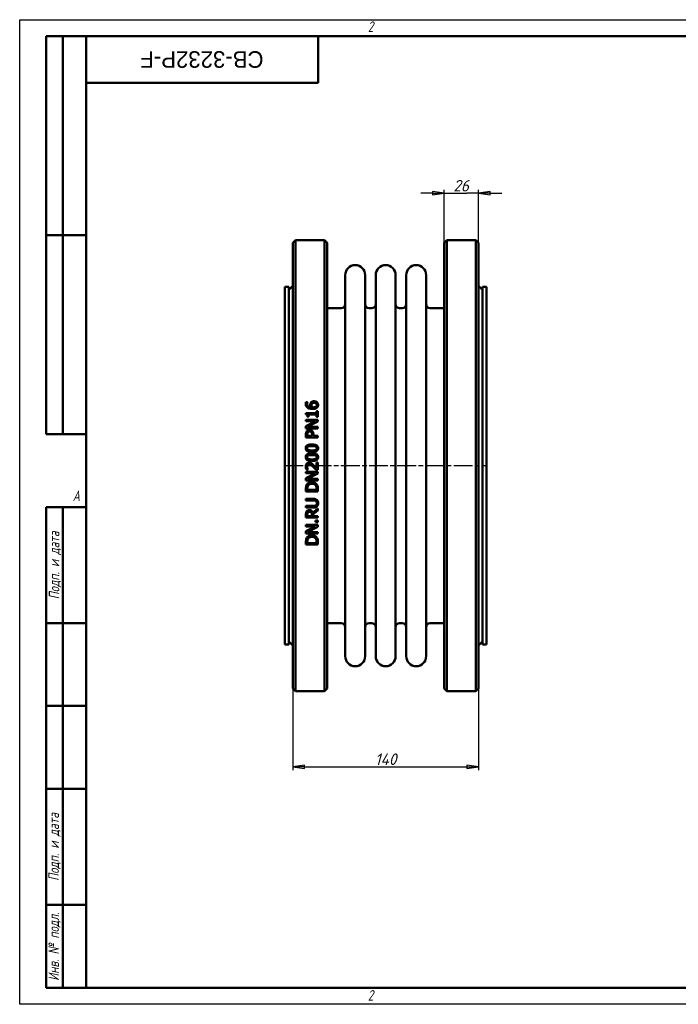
# Model space of a CAD drawing. Header units: millimetres. Extents: x 0 to 1050, y 0 to 742.
# Tile 1 of 2: x 0 to 496, y 0 to 742. Entities that reach past the tile are written whole.
import ezdxf
from ezdxf.enums import TextEntityAlignment as Align

# ---------------------------------------------------------------- set-up
doc = ezdxf.new("R2018")
doc.units = ezdxf.units.MM
doc.header["$LTSCALE"] = 2.5
doc.linetypes.add('CHAIN', pattern=[0.7087, 0.4724, -0.0591, 0.1181, -0.0591])
for name, color, linetype, lineweight in [('Видимый контур (ГОСТ)', 7, 'Continuous', 50), ('Кромка (ГОСТ)', 7, 'Continuous', 50), ('Обозначение (ГОСТ)', 7, 'Continuous', 25), ('Осевая линия (ГОСТ)', 7, 'Continuous', 25), ('Размер (ГОСТ)', 7, 'Continuous', 25), ('Эскизная геометрия (ГОСТ)', 7, 'Continuous', 50)]:
    doc.layers.add(name, color=color, linetype=linetype, lineweight=lineweight)
doc.styles.add('Альтернативный текст (ГОСТ)', font='arial.ttf', dxfattribs={"width": 0.8})
doc.styles.add('Обычный текст (ГОСТ)', font='GOST Common Italic.ttf')
doc.styles.add('Стиль текста110', font='GOST Common Italic.ttf', dxfattribs={"width": 0.8})
doc.styles.add('Стиль текста112', font='GOST Common Italic.ttf', dxfattribs={"width": 0.8})
doc.dimstyles.new('Обычный (ГОСТ)', dxfattribs={"dimscale": 2.5, "dimtxt": 3.5, "dimasz": 3.5, "dimexe": 1, "dimexo": 0, "dimgap": 0.5, "dimtad": 1, "dimtxsty": 'Обычный текст (ГОСТ)', "dimblk": 'Filled-1', "dimcen": 0.09, "dimdle": 15, "dimclrd": 256, "dimclre": 256, "dimclrt": 256, "dimazin": 2, "dimtfac": 0.714286, "dimtdec": 3, "dimtmove": 0, "dimatfit": 3, "dimfxl": 1, "dimtolj": 1, "dimlwd": 25, "dimlwe": 25, "dimarcsym": 0})

# ---------------------------------------------------------------- blocks, each defined once
blk = doc.blocks.new('Рамки ГОСТ - Рамка')
at = {"layer": 'Кромка (ГОСТ)', "lineweight": 25}
for p, q in [((0, 0), (0, 297)), ((0, 297), (420, 297)), ((420, 0), (0, 0))]:
    blk.add_line(p, q, dxfattribs=at)
at = {"layer": 'Кромка (ГОСТ)'}
for p, q in [((415, 292), (20, 292)), ((20, 292), (20, 5)), ((20, 5), (415, 5))]:
    blk.add_line(p, q, dxfattribs=at)
at = {"layer": 'Кромка (ГОСТ)', "char_height": 3.17, "attachment_point": 1, "style": 'Альтернативный текст (ГОСТ)'}
for s, insert, width in [('\\fGOST Common|b0|i1;{\\H3.1700;2}', (105, 296.5), 5.2328), ('\\fGOST Common|b0|i1;{\\H3.1700;A}', (16, 155), 5.1335), ('\\fGOST Common|b0|i1;{\\H3.1700;2}', (104.99, 4.3), 5.2328)]:
    blk.add_mtext(s, dxfattribs=dict(at, insert=insert, width=width))
blk = doc.blocks.new('ГОСТ - Доп. графы 1')
at = {"layer": 'Эскизная геометрия (ГОСТ)'}
for p, q in [((-12, 0), (-12, 145)), ((-12, 145), (0, 145)), ((-7, 145), (-7, 0)), ((-12, 110), (-7, 110)), ((-7, 110), (0, 110)), ((-12, 85), (-7, 85)), ((-7, 85), (0, 85)), ((-12, 60), (-7, 60)), ((-7, 60), (0, 60)), ((-12, 25), (-7, 25)), ((-7, 25), (0, 25)), ((0, 0), (-12, 0))]:
    blk.add_line(p, q, dxfattribs=at)
at = {"layer": 'Обозначение (ГОСТ)', "char_height": 3.17, "attachment_point": 5, "rotation": 90, "style": 'Альтернативный текст (ГОСТ)'}
for s, insert, width in [('\\fGOST Common|b0|i1;{\\H3.1700;Подп. и дата}', (-9.37, 127.41), 34.7679), ('\\fGOST Common|b0|i1;{\\H3.1700;Подп. и дата}', (-9.5, 42.47), 35.1486), ('\\fGOST Common|b0|i1;{\\H3.1700;Инв. № подл.}', (-9.5, 12.41), 24.9618)]:
    blk.add_mtext(s, dxfattribs=dict(at, insert=insert, width=width))
at = {"layer": 'Обозначение (ГОСТ)', "style": 'Стиль текста112'}
for tag, p in [('Подп._и_дата_2', (-3.53, 127.51)), ('Инв._номер_дубликата', (-3.41, 97.47)), ('Взамен_инв._номера', (-3.46, 72.53)), ('Подп._и_дата_1', (-3.42, 42.35)), ('ИНВЕНТАРНЫЙ_НОМЕР', (-3.33, 12.68))]:
    blk.add_attdef(tag, text='', height=3.17, rotation=90, dxfattribs=at).set_placement(p, align=Align.MIDDLE_CENTER)
blk = doc.blocks.new('ГОСТ - Доп. графы 2')
at = {"layer": 'Эскизная геометрия (ГОСТ)'}
for p, q in [((-12, 0), (-12, 120)), ((-12, 120), (0, 120)), ((-7, 0), (-7, 120)), ((-12, 60), (0, 60)), ((0, 0), (-12, 0))]:
    blk.add_line(p, q, dxfattribs=at)
at = {"layer": 'Обозначение (ГОСТ)', "style": 'Стиль текста112'}
for tag, p in [('Первичная_применяемость', (-3.65, 90.03)), ('Справочный_номер', (-3.55, 30.02))]:
    blk.add_attdef(tag, text='', height=3.17, rotation=90, dxfattribs=at).set_placement(p, align=Align.MIDDLE_CENTER)
blk = doc.blocks.new('ГОСТ - Доп. графы 3')
at = {"layer": 'Эскизная геометрия (ГОСТ)'}
for p, q in [((0, 0), (70, 0)), ((70, 0), (70, -14)), ((70, -14), (0, -14))]:
    blk.add_line(p, q, dxfattribs=at)
at = {"layer": 'Обозначение (ГОСТ)', "style": 'Стиль текста110'}
blk.add_attdef('ОБОЗНАЧЕНИЕ', text='', height=5, rotation=180, dxfattribs=at).set_placement((34.94, -6.97), align=Align.MIDDLE_CENTER)
blk = doc.blocks.new('Filled-1')
at = {"color": 0}
for p, q in [((0, 0), (-1, 0.143)), ((-1, 0.143), (-1, -0.143)), ((-1, 0), (0, 0)), ((-1, -0.143), (0, 0))]:
    blk.add_line(p, q, dxfattribs=at)
at = {"color": 0, "flags": 128}
blk.add_lwpolyline([(-1, -0.143), (0, 0), (-1, 0.143), (-1, -0.143)], dxfattribs=at)
at = {"color": 0}
blk.add_solid([(-1, -0.143), (0, 0), (-1, 0.143), (-1, -0.143)], dxfattribs=at)
blk = doc.blocks.new('*D9')
at = {"layer": 'Defpoints', "color": 0, "linetype": 'Continuous', "transparency": 16777216}
for p in [(205.87, 270.69), (345.87, 270.69), (345.87, 179.19)]:
    blk.add_point(p, dxfattribs=at)
at = {"layer": 'Размер (ГОСТ)', "linetype": 'Continuous', "lineweight": 25, "transparency": 16777216}
for p, q in [((205.87, 270.69), (205.87, 176.69)), ((345.87, 270.69), (345.87, 176.69)), ((214.62, 179.19), (337.12, 179.19))]:
    blk.add_line(p, q, dxfattribs=at)
at = {"layer": 'Размер (ГОСТ)', "linetype": 'Continuous', "lineweight": 25, "transparency": 16777216, "xscale": 8.75, "yscale": 8.75, "zscale": 8.75, "rotation": 180}
blk.add_blockref('Filled-1', (205.87, 179.19), dxfattribs=at)
at = {"layer": 'Размер (ГОСТ)', "linetype": 'Continuous', "lineweight": 25, "transparency": 16777216, "xscale": 8.75, "yscale": 8.75, "zscale": 8.75}
blk.add_blockref('Filled-1', (345.87, 179.19), dxfattribs=at)
at = {"layer": 'Размер (ГОСТ)', "linetype": 'Continuous', "lineweight": 25, "transparency": 16777216, "insert": (267.84, 189.19), "char_height": 8.75, "attachment_point": 1, "style": 'Обычный текст (ГОСТ)'}
blk.add_mtext('\\A1;140', dxfattribs=at)
blk = doc.blocks.new('*D13')
at = {"layer": 'Defpoints', "color": 0, "linetype": 'Continuous', "transparency": 16777216}
for p in [(345.87, 611.69), (319.87, 574.19), (345.87, 574.19)]:
    blk.add_point(p, dxfattribs=at)
at = {"layer": 'Размер (ГОСТ)', "linetype": 'Continuous', "lineweight": 25, "transparency": 16777216}
for p, q in [((311.12, 611.69), (302.37, 611.69)), ((319.87, 574.19), (319.87, 614.19)), ((319.87, 611.69), (328.62, 611.69)), ((328.62, 611.69), (337.12, 611.69)), ((345.87, 611.69), (337.12, 611.69)), ((345.87, 574.19), (345.87, 614.19)), ((354.62, 611.69), (363.37, 611.69))]:
    blk.add_line(p, q, dxfattribs=at)
at = {"layer": 'Размер (ГОСТ)', "linetype": 'Continuous', "lineweight": 25, "transparency": 16777216, "xscale": 8.75, "yscale": 8.75, "zscale": 8.75}
blk.add_blockref('Filled-1', (319.87, 611.69), dxfattribs=at)
at = {"layer": 'Размер (ГОСТ)', "linetype": 'Continuous', "lineweight": 25, "transparency": 16777216, "xscale": 8.75, "yscale": 8.75, "zscale": 8.75, "rotation": 180}
blk.add_blockref('Filled-1', (345.87, 611.69), dxfattribs=at)
at = {"layer": 'Размер (ГОСТ)', "linetype": 'Continuous', "lineweight": 25, "transparency": 16777216, "insert": (326.85, 621.69), "char_height": 8.75, "attachment_point": 1, "style": 'Обычный текст (ГОСТ)'}
blk.add_mtext('\\A1;26', dxfattribs=at)

msp = doc.modelspace()

# ---------------------------------------------------------------- linework, layer by layer
at = {"layer": 'Видимый контур (ГОСТ)'}
for p, q in [((205.872, 574.192), (207.872, 576.192)), ((205.872, 574.192), (205.872, 238.192)), ((207.872, 236.192), (207.872, 576.192)), ((207.872, 576.192), (229.872, 576.192)), ((229.872, 576.192), (229.872, 236.192)), ((231.872, 574.192), (229.872, 576.192)), ((231.872, 238.192), (231.872, 574.192)), ((319.872, 574.192), (321.872, 576.192)), ((319.872, 238.192), (319.872, 574.192)), ((321.872, 576.192), (343.872, 576.192)), ((321.872, 576.192), (321.872, 236.192)), ((343.872, 236.192), (343.872, 576.192)), ((345.872, 574.192), (343.872, 576.192)), ((345.872, 574.192), (345.872, 238.192)), ((245.372, 262.442), (245.372, 549.942)), ((260.372, 262.442), (260.372, 549.942)), ((268.372, 262.442), (268.372, 549.942)), ((283.372, 262.442), (283.372, 549.942)), ((291.372, 262.442), (291.372, 549.942)), ((306.372, 262.442), (306.372, 549.942)), ((199.872, 271.442), (199.872, 540.942)), ((199.872, 540.942), (202.872, 540.942)), ((202.872, 538.692), (205.872, 541.692)), ((202.872, 271.442), (202.872, 540.942)), ((348.872, 538.692), (345.872, 541.692)), ((348.872, 271.442), (348.872, 540.942)), ((348.872, 540.942), (351.872, 540.942)), ((351.872, 271.442), (351.872, 540.942)), ((231.872, 524.942), (242.372, 524.942)), ((263.372, 524.942), (265.372, 524.942)), ((286.372, 524.942), (288.372, 524.942)), ((309.372, 524.942), (319.872, 524.942)), ((215.716, 453.978), (216.876, 453.978)), ((216.876, 453.927), (216.876, 453.978)), ((215.73, 445.817), (215.73, 444.883)), ((215.73, 445.817), (223.841, 445.817)), ((223.841, 447.414), (223.841, 445.817)), ((223.841, 447.414), (224.76, 447.414)), ((224.76, 443.023), (224.76, 447.414)), ((215.76, 440.748), (224.76, 440.748)), ((215.76, 440.748), (215.76, 439.632)), ((222.885, 439.632), (215.76, 439.632)), ((222.885, 439.632), (215.76, 436.007)), ((217.809, 443.023), (216.985, 443.023)), ((217, 435.424), (224.76, 439.406)), ((217.809, 443.023), (217.809, 444.657)), ((223.841, 444.657), (217.809, 444.657)), ((223.841, 444.657), (223.841, 443.023)), ((224.76, 443.023), (223.841, 443.023)), ((224.76, 439.406), (224.76, 440.748)), ((215.76, 436.007), (215.76, 434.308)), ((224.76, 434.308), (215.76, 434.308)), ((217, 435.424), (224.76, 435.424)), ((224.76, 434.308), (224.76, 435.424)), ((215.76, 429.742), (215.76, 427.481)), ((224.76, 427.481), (215.76, 427.481)), ((216.795, 428.677), (216.795, 429.669)), ((216.795, 428.677), (220.384, 428.677)), ((220.384, 429.494), (220.384, 428.677)), ((221.405, 428.677), (221.405, 429.691)), ((221.405, 428.677), (224.76, 428.677)), ((224.76, 427.481), (224.76, 428.677)), ((223.717, 408.65), (223.717, 404.23)), ((223.717, 408.65), (224.76, 408.65)), ((224.76, 403.1), (224.76, 408.65)), ((215.76, 401.532), (224.76, 401.532)), ((215.76, 401.532), (215.76, 400.416)), ((217.393, 403.289), (216.11, 403.289)), ((217.393, 403.289), (217.393, 403.355)), ((224.76, 403.1), (223.483, 403.1)), ((224.76, 400.19), (224.76, 401.532)), ((222.885, 400.416), (215.76, 400.416)), ((222.885, 400.416), (215.76, 396.791)), ((215.76, 396.791), (215.76, 395.092)), ((224.76, 395.092), (215.76, 395.092)), ((217, 396.207), (224.76, 400.19)), ((217, 396.207), (224.76, 396.207)), ((224.76, 395.092), (224.76, 396.207)), ((215.76, 388.746), (215.76, 386.697)), ((224.76, 386.697), (215.76, 386.697)), ((216.795, 387.893), (216.795, 388.805)), ((216.795, 387.893), (223.724, 387.893)), ((223.724, 388.805), (223.724, 387.893)), ((224.76, 386.697), (224.76, 388.768)), ((215.76, 381.117), (215.76, 379.921)), ((215.76, 381.117), (221.376, 381.117)), ((221.405, 379.921), (215.76, 379.921)), ((215.76, 375.801), (221.376, 375.801)), ((215.76, 375.801), (215.76, 374.604)), ((221.376, 374.604), (215.76, 374.604)), ((224.76, 373.999), (220.843, 370.797)), ((221.179, 369.601), (224.76, 372.446)), ((224.76, 372.446), (224.76, 373.999)), ((215.76, 369.353), (215.76, 367.034)), ((224.76, 367.034), (215.76, 367.034)), ((216.795, 368.23), (216.795, 369.419)), ((216.795, 368.23), (220.179, 368.23)), ((220.179, 369.28), (220.179, 368.23)), ((221.179, 368.23), (221.179, 369.601)), ((221.179, 368.23), (224.76, 368.23)), ((223.038, 364.963), (223.038, 363.519)), ((223.038, 364.963), (224.76, 364.963)), ((224.76, 367.034), (224.76, 368.23)), ((224.76, 363.519), (224.76, 364.963)), ((215.76, 361.462), (215.76, 360.346)), ((215.76, 361.462), (224.76, 361.462)), ((222.885, 360.346), (215.76, 356.721)), ((222.885, 360.346), (215.76, 360.346)), ((215.76, 356.721), (215.76, 355.022)), ((217, 356.138), (224.76, 360.12)), ((224.76, 363.519), (223.038, 363.519)), ((224.76, 360.12), (224.76, 361.462)), ((224.76, 355.022), (215.76, 355.022)), ((217, 356.138), (224.76, 356.138)), ((224.76, 355.022), (224.76, 356.138)), ((215.76, 348.677), (215.76, 346.627)), ((224.76, 346.627), (215.76, 346.627)), ((216.795, 347.823), (216.795, 348.735)), ((216.795, 347.823), (223.724, 347.823)), ((223.724, 348.735), (223.724, 347.823)), ((224.76, 346.627), (224.76, 348.698)), ((231.872, 287.442), (242.372, 287.442)), ((263.372, 287.442), (265.372, 287.442)), ((286.372, 287.442), (288.372, 287.442)), ((309.372, 287.442), (319.872, 287.442)), ((199.872, 271.442), (202.872, 271.442)), ((202.872, 273.692), (205.872, 270.692)), ((348.872, 273.692), (345.872, 270.692)), ((348.872, 271.442), (351.872, 271.442)), ((205.872, 238.192), (207.872, 236.192)), ((231.872, 238.192), (229.872, 236.192)), ((319.872, 238.192), (321.872, 236.192)), ((345.872, 238.192), (343.872, 236.192)), ((207.872, 236.192), (229.872, 236.192)), ((321.872, 236.192), (343.872, 236.192))]:
    msp.add_line(p, q, dxfattribs=at)
for centre, radius, start, end in [((252.872, 549.942), 7.5, 0, 180), ((275.872, 549.942), 7.5, 0, 180), ((298.872, 549.942), 7.5, 0, 180), ((242.372, 527.942), 3, 270, 0), ((263.372, 527.942), 3, 180, 270), ((265.372, 527.942), 3, 270, 0), ((286.372, 527.942), 3, 180, 270), ((288.372, 527.942), 3, 270, 0), ((309.372, 527.942), 3, 180, 270), ((242.372, 284.442), 3, 0, 90), ((263.372, 284.442), 3, 90, 180), ((265.372, 284.442), 3, 0, 90), ((286.372, 284.442), 3, 90, 180), ((288.372, 284.442), 3, 0, 90), ((309.372, 284.442), 3, 90, 180), ((252.872, 262.442), 7.5, 180, 0), ((275.872, 262.442), 7.5, 180, 0), ((298.872, 262.442), 7.5, 180, 0)]:
    msp.add_arc(centre, radius, start, end, dxfattribs=at)
for points, knots in [([(215.592, 452.957), (215.592, 453.069), (215.595, 453.182), (215.624, 453.658), (215.677, 453.862), (215.716, 453.978)], [0, 0, 0, 0, 0.03507106, 0.03507106, 0.14881745, 0.14881745, 0.14881745, 0.14881745]), ([(217.043, 449.908), (216.71, 450.146), (216.431, 450.434), (216.051, 451.001), (215.893, 451.294), (215.645, 452.087), (215.592, 452.522), (215.592, 452.957)], [0, 0, 0, 0, 0.12434107, 0.12434107, 0.21002153, 0.21002153, 0.30532456, 0.30532456, 0.30532456, 0.30532456]), ([(216.876, 453.927), (216.821, 453.823), (216.778, 453.692), (216.674, 453.329), (216.635, 453.084), (216.635, 452.797)], [0, 0, 0, 0, 0.03653047, 0.03653047, 0.11859924, 0.11859924, 0.11859924, 0.11859924]), ([(219.012, 452.038), (219.012, 452.21), (219.021, 452.384), (219.052, 452.641), (219.066, 452.726), (219.119, 452.983), (219.167, 453.131), (219.325, 453.463), (219.43, 453.627), (219.545, 453.781)], [0, 0, 0, 0, 0.05358482, 0.05358482, 0.08046717, 0.08046717, 0.13517848, 0.13517848, 0.19403123, 0.19403123, 0.19403123, 0.19403123]), ([(219.545, 453.781), (219.668, 453.945), (219.81, 454.092), (220.185, 454.381), (220.392, 454.48), (220.769, 454.625), (220.988, 454.68), (221.419, 454.745), (221.631, 454.758), (221.842, 454.758)], [0, 0, 0, 0, 0.06317184, 0.06317184, 0.14411093, 0.14411093, 0.24509814, 0.24509814, 0.33958562, 0.33958562, 0.33958562, 0.33958562]), ([(221.893, 453.533), (221.664, 453.533), (221.426, 453.514), (221.02, 453.417), (220.869, 453.355), (220.577, 453.182), (220.441, 453.062), (220.325, 452.921)], [0, 0, 0, 0, 0.06878871, 0.06878871, 0.12546349, 0.12546349, 0.1935912, 0.1935912, 0.1935912, 0.1935912]), ([(221.842, 454.758), (222.087, 454.758), (222.33, 454.737), (223.074, 454.59), (223.44, 454.4), (223.826, 454.156), (223.971, 454.042), (224.103, 453.912)], [0, 0, 0, 0, 0.07332561, 0.07332561, 0.22809994, 0.22809994, 0.33461073, 0.33461073, 0.33461073, 0.33461073]), ([(223.965, 451.907), (223.965, 452.133), (223.927, 452.355), (223.758, 452.743), (223.644, 452.9), (223.389, 453.141), (223.226, 453.266), (222.803, 453.428), (222.626, 453.47), (222.266, 453.522), (222.078, 453.533), (221.893, 453.533)], [0, 0, 0, 0, 0.07044765, 0.07044765, 0.13122162, 0.13122162, 0.17778587, 0.17778587, 0.2081592, 0.2081592, 0.23936512, 0.23936512, 0.23936512, 0.23936512]), ([(224.103, 453.912), (224.282, 453.74), (224.437, 453.549), (224.685, 453.139), (224.771, 452.941), (224.913, 452.467), (224.949, 452.185), (224.949, 451.899)], [0, 0, 0, 0, 0.07611645, 0.07611645, 0.14787037, 0.14787037, 0.24580506, 0.24580506, 0.24580506, 0.24580506]), ([(216.635, 452.797), (216.635, 452.454), (216.688, 452.114), (216.933, 451.517), (217.1, 451.272), (217.505, 450.871), (217.78, 450.659), (218.653, 450.301), (219.154, 450.207), (219.64, 450.164)], [0, 0, 0, 0, 0.10686255, 0.10686255, 0.19994248, 0.19994248, 0.28102223, 0.28102223, 0.36730998, 0.36730998, 0.36730998, 0.36730998]), ([(220.807, 448.924), (220.356, 448.924), (219.902, 448.95), (218.707, 449.12), (218.206, 449.299), (217.605, 449.554), (217.314, 449.714), (217.043, 449.908)], [0, 0, 0, 0, 0.13507305, 0.13507305, 0.36229821, 0.36229821, 0.60247792, 0.60247792, 0.60247792, 0.60247792]), ([(219.64, 450.164), (219.516, 450.341), (219.407, 450.527), (219.18, 450.998), (219.123, 451.206), (219.04, 451.527), (219.012, 451.782), (219.012, 452.038)], [0, 0, 0, 0, 0.06639501, 0.06639501, 0.16158405, 0.16158405, 0.48724141, 0.48724141, 0.48724141, 0.48724141]), ([(220.325, 452.921), (220.238, 452.81), (220.171, 452.69), (220.023, 452.28), (220.012, 451.942), (220.012, 451.768)], [0, 0, 0, 0, 0.04312958, 0.04312958, 0.13530981, 0.13530981, 0.13530981, 0.13530981]), ([(220.012, 451.768), (220.012, 451.608), (220.025, 451.448), (220.08, 451.145), (220.12, 450.989), (220.271, 450.585), (220.38, 450.369), (220.508, 450.164)], [0, 0, 0, 0, 0.04998977, 0.04998977, 0.09571156, 0.09571156, 0.15332454, 0.15332454, 0.15332454, 0.15332454]), ([(220.508, 450.164), (220.592, 450.159), (220.677, 450.154), (220.795, 450.147), (220.899, 450.142), (221.077, 450.142)], [0, 0, 0, 0, 0.025419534, 0.025419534, 0.035566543, 0.035566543, 0.035566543, 0.035566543]), ([(224.132, 449.916), (223.957, 449.748), (223.756, 449.607), (223.207, 449.306), (222.884, 449.203), (222.42, 449.066), (222.094, 449.008), (221.453, 448.938), (221.127, 448.924), (220.807, 448.924)], [0, 0, 0, 0, 0.07420022, 0.07420022, 0.18948742, 0.18948742, 0.42102844, 0.42102844, 0.65036076, 0.65036076, 0.65036076, 0.65036076]), ([(221.077, 450.142), (221.401, 450.142), (221.744, 450.158), (222.63, 450.293), (222.951, 450.45), (223.264, 450.63), (223.365, 450.701), (223.454, 450.784)], [0, 0, 0, 0, 0.09730641, 0.09730641, 0.26885234, 0.26885234, 0.35689048, 0.35689048, 0.35689048, 0.35689048]), ([(223.454, 450.784), (223.572, 450.889), (223.68, 451.009), (223.793, 451.192), (223.865, 451.315), (223.949, 451.637), (223.965, 451.771), (223.965, 451.907)], [0, 0, 0, 0, 0.048276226, 0.048276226, 0.066243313, 0.066243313, 0.078658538, 0.078658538, 0.078658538, 0.078658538]), ([(224.949, 451.899), (224.949, 451.701), (224.933, 451.502), (224.858, 451.11), (224.801, 450.919), (224.655, 450.587), (224.574, 450.444), (224.378, 450.167), (224.262, 450.036), (224.132, 449.916)], [0, 0, 0, 0, 0.06194182, 0.06194182, 0.12407032, 0.12407032, 0.17523275, 0.17523275, 0.22957143, 0.22957143, 0.22957143, 0.22957143]), ([(216.985, 443.023), (216.985, 443.284), (216.969, 443.564), (216.86, 444.139), (216.769, 444.32), (216.632, 444.523), (216.549, 444.604), (216.357, 444.73), (216.253, 444.775), (216.012, 444.849), (215.87, 444.872), (215.73, 444.883)], [0, 0, 0, 0, 0.08017053, 0.08017053, 0.17951576, 0.17951576, 0.27123414, 0.27123414, 0.3574471, 0.3574471, 0.46513116, 0.46513116, 0.46513116, 0.46513116]), ([(215.76, 429.742), (215.76, 429.995), (215.769, 430.254), (215.822, 430.78), (215.864, 431.015), (216.005, 431.535), (216.135, 431.83), (216.321, 432.098)], [0, 0, 0, 0, 0.07663756, 0.07663756, 0.16007189, 0.16007189, 0.28710286, 0.28710286, 0.28710286, 0.28710286]), ([(216.321, 432.098), (216.439, 432.271), (216.576, 432.428), (216.907, 432.72), (217.109, 432.853), (217.502, 433.031), (217.695, 433.087), (218.083, 433.156), (218.279, 433.17), (218.473, 433.17)], [0, 0, 0, 0, 0.06330338, 0.06330338, 0.13313501, 0.13313501, 0.19347087, 0.19347087, 0.25189155, 0.25189155, 0.25189155, 0.25189155]), ([(217.138, 431.274), (217.036, 431.121), (216.963, 430.953), (216.866, 430.613), (216.795, 430.291), (216.795, 429.669)], [0, 0, 0, 0, 0.05560965, 0.05560965, 0.10706888, 0.10706888, 0.10706888, 0.10706888]), ([(218.509, 431.923), (218.267, 431.923), (218.023, 431.891), (217.654, 431.749), (217.524, 431.674), (217.302, 431.489), (217.213, 431.387), (217.138, 431.274)], [0, 0, 0, 0, 0.07262167, 0.07262167, 0.1186176, 0.1186176, 0.15967198, 0.15967198, 0.15967198, 0.15967198]), ([(218.473, 433.17), (218.747, 433.17), (219.016, 433.136), (219.522, 432.996), (219.762, 432.897), (220.159, 432.661), (220.324, 432.532), (220.471, 432.382)], [0, 0, 0, 0, 0.08221845, 0.08221845, 0.15750287, 0.15750287, 0.22057305, 0.22057305, 0.22057305, 0.22057305]), ([(219.844, 431.412), (219.743, 431.513), (219.632, 431.604), (219.364, 431.767), (219.214, 431.827), (218.872, 431.907), (218.689, 431.923), (218.509, 431.923)], [0, 0, 0, 0, 0.04303556, 0.04303556, 0.09446806, 0.09446806, 0.1484035, 0.1484035, 0.1484035, 0.1484035]), ([(220.384, 429.494), (220.384, 429.72), (220.375, 429.955), (220.318, 430.5), (220.266, 430.687), (220.198, 430.896), (220.147, 431.01), (220.015, 431.226), (219.936, 431.325), (219.844, 431.412)], [0, 0, 0, 0, 0.06831679, 0.06831679, 0.16587978, 0.16587978, 0.29606542, 0.29606542, 0.42762492, 0.42762492, 0.42762492, 0.42762492]), ([(220.471, 432.382), (220.694, 432.156), (220.877, 431.902), (221.193, 431.281), (221.269, 430.98), (221.38, 430.425), (221.405, 430.051), (221.405, 429.691)], [0, 0, 0, 0, 0.09584241, 0.09584241, 0.21093986, 0.21093986, 0.41149081, 0.41149081, 0.41149081, 0.41149081]), ([(215.577, 419.335), (215.577, 419.694), (215.629, 420.052), (215.869, 420.658), (216.024, 420.9), (216.412, 421.298), (216.669, 421.495), (217.52, 421.892), (218.057, 422.021), (219.123, 422.179), (219.702, 422.208), (220.26, 422.208)], [0, 0, 0, 0, 0.10801782, 0.10801782, 0.19610537, 0.19610537, 0.27508747, 0.27508747, 0.37343857, 0.37343857, 0.4788759, 0.4788759, 0.4788759, 0.4788759]), ([(220.267, 416.454), (219.276, 416.454), (218.263, 416.54), (217.014, 416.962), (216.662, 417.152), (216.163, 417.584), (215.987, 417.804), (215.754, 418.258), (215.683, 418.469), (215.596, 418.9), (215.577, 419.118), (215.577, 419.335)], [0, 0, 0, 0, 0.29722245, 0.29722245, 0.45435002, 0.45435002, 0.57535772, 0.57535772, 0.66976758, 0.66976758, 0.7613697, 0.7613697, 0.7613697, 0.7613697]), ([(217.51, 420.655), (217.306, 420.574), (217.112, 420.464), (216.801, 420.168), (216.728, 420.028), (216.649, 419.849), (216.622, 419.753), (216.585, 419.549), (216.577, 419.442), (216.577, 419.335)], [0, 0, 0, 0, 0.06586863, 0.06586863, 0.12888939, 0.12888939, 0.19517052, 0.19517052, 0.26591916, 0.26591916, 0.26591916, 0.26591916]), ([(216.577, 419.335), (216.577, 419.137), (216.604, 418.939), (216.722, 418.643), (216.796, 418.507), (217.007, 418.291), (217.094, 418.223), (217.294, 418.096), (217.408, 418.039), (217.525, 417.993)], [0, 0, 0, 0, 0.05934364, 0.05934364, 0.09572166, 0.09572166, 0.11665219, 0.11665219, 0.14049116, 0.14049116, 0.14049116, 0.14049116]), ([(220.26, 420.983), (219.74, 420.983), (219.176, 420.966), (218.426, 420.886), (217.944, 420.827), (217.51, 420.655)], [0, 0, 0, 0, 0.15587702, 0.15587702, 0.22556254, 0.22556254, 0.22556254, 0.22556254]), ([(217.525, 417.993), (217.836, 417.869), (218.194, 417.8), (218.792, 417.73), (219.368, 417.679), (220.267, 417.679)], [0, 0, 0, 0, 0.10055296, 0.10055296, 0.18133658, 0.18133658, 0.18133658, 0.18133658]), ([(220.26, 422.208), (221.01, 422.208), (221.834, 422.158), (222.875, 421.916), (223.185, 421.82), (223.739, 421.565), (224.061, 421.377), (224.524, 420.875), (224.668, 420.642), (224.899, 420.05), (224.949, 419.692), (224.949, 419.335)], [0, 0, 0, 0, 0.22512347, 0.22512347, 0.31968633, 0.31968633, 0.40756863, 0.40756863, 0.46824369, 0.46824369, 0.54622977, 0.54622977, 0.54622977, 0.54622977]), ([(223.002, 420.662), (222.711, 420.777), (222.377, 420.845), (221.694, 420.937), (221.111, 420.983), (220.26, 420.983)], [0, 0, 0, 0, 0.09392416, 0.09392416, 0.20734851, 0.20734851, 0.20734851, 0.20734851]), ([(224.949, 419.335), (224.949, 418.978), (224.899, 418.62), (224.665, 418.014), (224.513, 417.772), (224.109, 417.349), (223.849, 417.159), (223.059, 416.786), (222.558, 416.66), (221.488, 416.487), (220.863, 416.454), (220.267, 416.454)], [0, 0, 0, 0, 0.10745418, 0.10745418, 0.1952346, 0.1952346, 0.28275183, 0.28275183, 0.39397352, 0.39397352, 0.52985612, 0.52985612, 0.52985612, 0.52985612]), ([(220.267, 417.679), (220.767, 417.679), (221.346, 417.691), (222.049, 417.756), (222.506, 417.804), (222.98, 417.985)], [0, 0, 0, 0, 0.15006258, 0.15006258, 0.21063774, 0.21063774, 0.21063774, 0.21063774]), ([(222.98, 417.985), (223.189, 418.064), (223.386, 418.172), (223.715, 418.476), (223.792, 418.622), (223.871, 418.795), (223.902, 418.897), (223.942, 419.111), (223.95, 419.223), (223.95, 419.335)], [0, 0, 0, 0, 0.06695567, 0.06695567, 0.13441909, 0.13441909, 0.2194603, 0.2194603, 0.30896661, 0.30896661, 0.30896661, 0.30896661]), ([(223.95, 419.335), (223.95, 419.535), (223.921, 419.736), (223.799, 420.03), (223.723, 420.167), (223.509, 420.378), (223.424, 420.444), (223.228, 420.565), (223.116, 420.618), (223.002, 420.662)], [0, 0, 0, 0, 0.06034281, 0.06034281, 0.09574697, 0.09574697, 0.11544435, 0.11544435, 0.13788359, 0.13788359, 0.13788359, 0.13788359]), ([(215.577, 412.581), (215.577, 412.942), (215.629, 413.303), (215.872, 413.911), (216.029, 414.152), (216.416, 414.547), (216.669, 414.74), (217.508, 415.135), (218.044, 415.264), (219.113, 415.425), (219.698, 415.455), (220.26, 415.455)], [0, 0, 0, 0, 0.10850621, 0.10850621, 0.19648506, 0.19648506, 0.27453846, 0.27453846, 0.37407723, 0.37407723, 0.48191166, 0.48191166, 0.48191166, 0.48191166]), ([(220.267, 409.7), (219.266, 409.7), (218.241, 409.788), (217.013, 410.211), (216.663, 410.396), (216.155, 410.838), (215.977, 411.064), (215.748, 411.521), (215.68, 411.729), (215.595, 412.153), (215.577, 412.367), (215.577, 412.581)], [0, 0, 0, 0, 0.30021759, 0.30021759, 0.4483454, 0.4483454, 0.56214597, 0.56214597, 0.64756078, 0.64756078, 0.73071836, 0.73071836, 0.73071836, 0.73071836]), ([(217.51, 413.901), (217.307, 413.821), (217.114, 413.711), (216.803, 413.417), (216.729, 413.277), (216.651, 413.1), (216.623, 413.004), (216.585, 412.799), (216.577, 412.69), (216.577, 412.581)], [0, 0, 0, 0, 0.06542407, 0.06542407, 0.12854309, 0.12854309, 0.19553734, 0.19553734, 0.26857949, 0.26857949, 0.26857949, 0.26857949]), ([(216.577, 412.581), (216.577, 412.385), (216.604, 412.187), (216.721, 411.891), (216.794, 411.756), (217.006, 411.539), (217.094, 411.469), (217.294, 411.342), (217.408, 411.286), (217.525, 411.239)], [0, 0, 0, 0, 0.05893555, 0.05893555, 0.09529466, 0.09529466, 0.11656396, 0.11656396, 0.14044712, 0.14044712, 0.14044712, 0.14044712]), ([(220.26, 414.229), (219.739, 414.229), (219.173, 414.212), (218.426, 414.132), (217.945, 414.074), (217.51, 413.901)], [0, 0, 0, 0, 0.15623989, 0.15623989, 0.2247508, 0.2247508, 0.2247508, 0.2247508]), ([(217.525, 411.239), (217.871, 411.102), (218.276, 411.031), (218.845, 410.975), (219.375, 410.925), (220.267, 410.925)], [0, 0, 0, 0, 0.11175703, 0.11175703, 0.17209372, 0.17209372, 0.17209372, 0.17209372]), ([(220.26, 415.455), (221.184, 415.455), (222.121, 415.378), (223.438, 414.987), (223.803, 414.783), (224.302, 414.388), (224.497, 414.164), (224.749, 413.706), (224.825, 413.499), (224.927, 413.053), (224.949, 412.817), (224.949, 412.581)], [0, 0, 0, 0, 0.27735672, 0.27735672, 0.46764334, 0.46764334, 0.63885355, 0.63885355, 0.76484942, 0.76484942, 0.89879537, 0.89879537, 0.89879537, 0.89879537]), ([(223.002, 413.908), (222.676, 414.037), (222.294, 414.107), (221.588, 414.19), (221.058, 414.229), (220.26, 414.229)], [0, 0, 0, 0, 0.10510712, 0.10510712, 0.21419458, 0.21419458, 0.21419458, 0.21419458]), ([(224.949, 412.581), (224.949, 412.232), (224.902, 411.883), (224.676, 411.282), (224.526, 411.036), (224.105, 410.587), (223.841, 410.407), (223.127, 410.056), (222.645, 409.927), (221.56, 409.737), (220.896, 409.7), (220.267, 409.7)], [0, 0, 0, 0, 0.10473141, 0.10473141, 0.19266906, 0.19266906, 0.28944562, 0.28944562, 0.43163897, 0.43163897, 0.62109451, 0.62109451, 0.62109451, 0.62109451]), ([(220.267, 410.925), (220.768, 410.925), (221.347, 410.938), (222.05, 411.002), (222.506, 411.051), (222.98, 411.232)], [0, 0, 0, 0, 0.15022964, 0.15022964, 0.21029442, 0.21029442, 0.21029442, 0.21029442]), ([(222.98, 411.232), (223.188, 411.31), (223.385, 411.418), (223.714, 411.72), (223.791, 411.866), (223.87, 412.037), (223.9, 412.138), (223.941, 412.353), (223.95, 412.467), (223.95, 412.581)], [0, 0, 0, 0, 0.06660732, 0.06660732, 0.13410539, 0.13410539, 0.21984762, 0.21984762, 0.31219918, 0.31219918, 0.31219918, 0.31219918]), ([(223.95, 412.581), (223.95, 412.775), (223.923, 412.97), (223.805, 413.266), (223.731, 413.401), (223.522, 413.614), (223.435, 413.683), (223.234, 413.809), (223.119, 413.863), (223.002, 413.908)], [0, 0, 0, 0, 0.05824478, 0.05824478, 0.09553358, 0.09553358, 0.11780488, 0.11780488, 0.14289004, 0.14289004, 0.14289004, 0.14289004]), ([(215.57, 405.594), (215.57, 405.996), (215.621, 406.405), (215.866, 407.071), (216.02, 407.332), (216.392, 407.733), (216.612, 407.915), (217.074, 408.128), (217.251, 408.184), (217.634, 408.261), (217.838, 408.278), (218.042, 408.278)], [0, 0, 0, 0, 0.12062135, 0.12062135, 0.21291394, 0.21291394, 0.28464024, 0.28464024, 0.32595974, 0.32595974, 0.37126345, 0.37126345, 0.37126345, 0.37126345]), ([(216.11, 403.289), (215.975, 403.564), (215.859, 403.924), (215.697, 404.518), (215.57, 405.012), (215.57, 405.594)], [0, 0, 0, 0, 0.09180429, 0.09180429, 0.15878679, 0.15878679, 0.15878679, 0.15878679]), ([(216.978, 406.608), (216.857, 406.468), (216.769, 406.309), (216.663, 405.998), (216.613, 405.795), (216.613, 405.506)], [0, 0, 0, 0, 0.055372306, 0.055372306, 0.098631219, 0.098631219, 0.098631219, 0.098631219]), ([(216.613, 405.506), (216.613, 405.288), (216.641, 405.072), (216.716, 404.762), (216.776, 404.522), (216.897, 404.23)], [0, 0, 0, 0, 0.065581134, 0.065581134, 0.095760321, 0.095760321, 0.095760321, 0.095760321]), ([(216.897, 404.23), (216.965, 404.061), (217.047, 403.899), (217.223, 403.612), (217.305, 403.481), (217.393, 403.355)], [0, 0, 0, 0, 0.05466413, 0.05466413, 0.10094391, 0.10094391, 0.10094391, 0.10094391]), ([(218.108, 407.053), (217.882, 407.053), (217.653, 407.022), (217.378, 406.909), (217.283, 406.864), (217.109, 406.741), (217.039, 406.679), (216.978, 406.608)], [0, 0, 0, 0, 0.06768928, 0.06768928, 0.08923125, 0.08923125, 0.10623853, 0.10623853, 0.10623853, 0.10623853]), ([(218.042, 408.278), (218.372, 408.278), (218.702, 408.242), (219.182, 408.109), (219.493, 408.014), (219.844, 407.811)], [0, 0, 0, 0, 0.09874864, 0.09874864, 0.14945192, 0.14945192, 0.14945192, 0.14945192]), ([(221.317, 405.273), (220.118, 406.364), (219.55, 406.677), (219.044, 406.895), (218.861, 406.954), (218.486, 407.033), (218.298, 407.053), (218.108, 407.053)], [0, 0, 0, 0, 0.4863554, 0.4863554, 0.7487963, 0.7487963, 1.0067855, 1.0067855, 1.0067855, 1.0067855]), ([(219.844, 407.811), (220.118, 407.659), (220.377, 407.478), (220.882, 407.064), (221.136, 406.84), (221.383, 406.608)], [0, 0, 0, 0, 0.09412626, 0.09412626, 0.19578298, 0.19578298, 0.19578298, 0.19578298]), ([(223.483, 403.1), (223.157, 403.447), (222.826, 403.794), (222.211, 404.424), (221.859, 404.78), (221.317, 405.273)], [0, 0, 0, 0, 0.1430161, 0.1430161, 0.26421128, 0.26421128, 0.26421128, 0.26421128]), ([(221.383, 406.608), (221.822, 406.205), (222.251, 405.778), (222.77, 405.233), (223.008, 404.984), (223.41, 404.559), (223.569, 404.389), (223.717, 404.23)], [0, 0, 0, 0, 0.1787233, 0.1787233, 0.22577226, 0.22577226, 0.253603, 0.253603, 0.253603, 0.253603]), ([(216.474, 391.97), (216.678, 392.277), (216.919, 392.55), (217.493, 393.036), (217.867, 393.279), (218.628, 393.579), (218.944, 393.662), (219.596, 393.77), (219.932, 393.793), (220.267, 393.793)], [0, 0, 0, 0, 0.11069429, 0.11069429, 0.22583271, 0.22583271, 0.30216733, 0.30216733, 0.38056027, 0.38056027, 0.38056027, 0.38056027]), ([(220.267, 393.793), (220.81, 393.793), (221.347, 393.721), (222.383, 393.383), (222.772, 393.154), (223.434, 392.695), (223.771, 392.359), (224.038, 391.955)], [0, 0, 0, 0, 0.16299331, 0.16299331, 0.32692719, 0.32692719, 0.57365128, 0.57365128, 0.57365128, 0.57365128]), ([(215.76, 388.746), (215.76, 389.136), (215.773, 389.549), (215.858, 390.379), (215.924, 390.661), (216.103, 391.27), (216.258, 391.64), (216.474, 391.97)], [0, 0, 0, 0, 0.11741612, 0.11741612, 0.2513708, 0.2513708, 0.4703781, 0.4703781, 0.4703781, 0.4703781]), ([(217.335, 391.182), (217.189, 390.935), (217.073, 390.674), (216.896, 390.098), (216.795, 389.633), (216.795, 388.805)], [0, 0, 0, 0, 0.08643282, 0.08643282, 0.18161056, 0.18161056, 0.18161056, 0.18161056]), ([(220.252, 392.546), (219.752, 392.546), (219.241, 392.486), (218.478, 392.217), (218.205, 392.075), (217.709, 391.69), (217.501, 391.454), (217.335, 391.182)], [0, 0, 0, 0, 0.15000347, 0.15000347, 0.24259508, 0.24259508, 0.33821703, 0.33821703, 0.33821703, 0.33821703]), ([(223.126, 391.292), (222.976, 391.514), (222.797, 391.711), (222.222, 392.17), (221.844, 392.309), (221.161, 392.504), (220.697, 392.546), (220.252, 392.546)], [0, 0, 0, 0, 0.08068081, 0.08068081, 0.2211818, 0.2211818, 0.4576681, 0.4576681, 0.4576681, 0.4576681]), ([(223.724, 388.805), (223.724, 389.07), (223.713, 389.34), (223.663, 389.851), (223.623, 390.134), (223.456, 390.725), (223.316, 391.02), (223.126, 391.292)], [0, 0, 0, 0, 0.08011434, 0.08011434, 0.15460029, 0.15460029, 0.24198172, 0.24198172, 0.24198172, 0.24198172]), ([(224.038, 391.955), (224.24, 391.634), (224.405, 391.292), (224.611, 390.638), (224.76, 390.043), (224.76, 388.768)], [0, 0, 0, 0, 0.11423167, 0.11423167, 0.20641872, 0.20641872, 0.20641872, 0.20641872]), ([(221.376, 381.117), (221.844, 381.117), (222.339, 381.082), (223.059, 380.916), (223.289, 380.837), (223.738, 380.598), (223.94, 380.443), (224.118, 380.257)], [0, 0, 0, 0, 0.14060415, 0.14060415, 0.2215575, 0.2215575, 0.30506709, 0.30506709, 0.30506709, 0.30506709]), ([(223.192, 379.535), (223.052, 379.627), (222.903, 379.701), (222.604, 379.806), (222.441, 379.846), (221.948, 379.91), (221.669, 379.921), (221.405, 379.921)], [0, 0, 0, 0, 0.050336, 0.050336, 0.09536417, 0.09536417, 0.14638162, 0.14638162, 0.14638162, 0.14638162]), ([(223.928, 377.857), (223.928, 378.041), (223.913, 378.225), (223.832, 378.644), (223.762, 378.823), (223.645, 379.061), (223.576, 379.17), (223.404, 379.372), (223.304, 379.46), (223.192, 379.535)], [0, 0, 0, 0, 0.05579192, 0.05579192, 0.12983666, 0.12983666, 0.20029544, 0.20029544, 0.27345317, 0.27345317, 0.27345317, 0.27345317]), ([(224.118, 380.257), (224.327, 380.044), (224.498, 379.803), (224.758, 379.268), (224.83, 379.01), (224.929, 378.47), (224.949, 378.159), (224.949, 377.857)], [0, 0, 0, 0, 0.09025912, 0.09025912, 0.18034444, 0.18034444, 0.29045773, 0.29045773, 0.29045773, 0.29045773]), ([(215.76, 369.353), (215.76, 369.597), (215.766, 369.849), (215.796, 370.292), (215.82, 370.539), (215.924, 371.06), (216.052, 371.363), (216.234, 371.643)], [0, 0, 0, 0, 0.07491849, 0.07491849, 0.13627771, 0.13627771, 0.23847256, 0.23847256, 0.23847256, 0.23847256]), ([(216.234, 371.643), (216.338, 371.805), (216.46, 371.953), (216.784, 372.255), (216.965, 372.366), (217.264, 372.519), (217.448, 372.578), (217.824, 372.65), (218.014, 372.664), (218.203, 372.664)], [0, 0, 0, 0, 0.05847944, 0.05847944, 0.13419027, 0.13419027, 0.23717862, 0.23717862, 0.33741309, 0.33741309, 0.33741309, 0.33741309]), ([(218.298, 371.417), (218.101, 371.417), (217.905, 371.391), (217.563, 371.272), (217.455, 371.203), (217.274, 371.067), (217.18, 370.964), (217.102, 370.848)], [0, 0, 0, 0, 0.05892328, 0.05892328, 0.10914606, 0.10914606, 0.19161108, 0.19161108, 0.19161108, 0.19161108]), ([(218.203, 372.664), (218.514, 372.664), (218.825, 372.627), (219.493, 372.419), (219.759, 372.245), (220.174, 371.9), (220.355, 371.695), (220.645, 371.256), (220.756, 371.032), (220.843, 370.797)], [0, 0, 0, 0, 0.09342099, 0.09342099, 0.21019689, 0.21019689, 0.33390043, 0.33390043, 0.44665527, 0.44665527, 0.44665527, 0.44665527]), ([(219.713, 370.907), (219.624, 371), (219.526, 371.081), (219.29, 371.227), (219.119, 371.307), (218.69, 371.401), (218.492, 371.417), (218.298, 371.417)], [0, 0, 0, 0, 0.03899042, 0.03899042, 0.0836669, 0.0836669, 0.11921612, 0.11921612, 0.11921612, 0.11921612]), ([(221.376, 375.801), (221.709, 375.801), (222.086, 375.818), (222.488, 375.892), (222.632, 375.922), (222.94, 376.04), (223.069, 376.107), (223.192, 376.187)], [0, 0, 0, 0, 0.09992492, 0.09992492, 0.12230095, 0.12230095, 0.14026018, 0.14026018, 0.14026018, 0.14026018]), ([(224.118, 375.465), (223.955, 375.3), (223.773, 375.158), (223.312, 374.894), (223.059, 374.809), (222.592, 374.696), (222.355, 374.66), (221.875, 374.614), (221.623, 374.604), (221.376, 374.604)], [0, 0, 0, 0, 0.07022881, 0.07022881, 0.1600304, 0.1600304, 0.24561481, 0.24561481, 0.33601695, 0.33601695, 0.33601695, 0.33601695]), ([(223.192, 376.187), (223.353, 376.294), (223.488, 376.426), (223.691, 376.72), (223.78, 376.894), (223.905, 377.366), (223.928, 377.615), (223.928, 377.857)], [0, 0, 0, 0, 0.05831185, 0.05831185, 0.10813476, 0.10813476, 0.15737499, 0.15737499, 0.15737499, 0.15737499]), ([(224.949, 377.857), (224.949, 377.603), (224.933, 377.346), (224.851, 376.816), (224.787, 376.585), (224.643, 376.214), (224.563, 376.052), (224.365, 375.741), (224.25, 375.597), (224.118, 375.465)], [0, 0, 0, 0, 0.07738184, 0.07738184, 0.16305397, 0.16305397, 0.23500053, 0.23500053, 0.30842037, 0.30842037, 0.30842037, 0.30842037]), ([(217.102, 370.848), (217.013, 370.713), (216.948, 370.566), (216.859, 370.26), (216.795, 369.969), (216.795, 369.419)], [0, 0, 0, 0, 0.049281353, 0.049281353, 0.097680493, 0.097680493, 0.097680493, 0.097680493]), ([(220.179, 369.28), (220.179, 369.449), (220.172, 369.618), (220.137, 369.969), (220.106, 370.151), (220.039, 370.399), (219.995, 370.509), (219.875, 370.721), (219.801, 370.819), (219.713, 370.907)], [0, 0, 0, 0, 0.05169768, 0.05169768, 0.10819771, 0.10819771, 0.15692593, 0.15692593, 0.20733371, 0.20733371, 0.20733371, 0.20733371]), ([(215.76, 348.677), (215.76, 349.049), (215.772, 349.443), (215.854, 350.298), (215.923, 350.573), (216.078, 351.138), (216.239, 351.543), (216.474, 351.9)], [0, 0, 0, 0, 0.11880476, 0.11880476, 0.27274334, 0.27274334, 0.66877381, 0.66877381, 0.66877381, 0.66877381]), ([(216.474, 351.9), (216.656, 352.174), (216.87, 352.425), (217.464, 352.957), (217.801, 353.148), (218.402, 353.441), (218.789, 353.56), (219.544, 353.697), (219.906, 353.724), (220.267, 353.724)], [0, 0, 0, 0, 0.10254745, 0.10254745, 0.24510329, 0.24510329, 0.46283089, 0.46283089, 0.65524898, 0.65524898, 0.65524898, 0.65524898]), ([(217.335, 351.113), (217.21, 350.901), (217.108, 350.681), (216.904, 350.094), (216.795, 349.599), (216.795, 348.735)], [0, 0, 0, 0, 0.07679374, 0.07679374, 0.19594024, 0.19594024, 0.19594024, 0.19594024]), ([(220.252, 352.476), (219.917, 352.476), (219.579, 352.45), (218.847, 352.3), (218.463, 352.157), (217.953, 351.819), (217.797, 351.688), (217.535, 351.407), (217.428, 351.264), (217.335, 351.113)], [0, 0, 0, 0, 0.10049755, 0.10049755, 0.22460467, 0.22460467, 0.28779968, 0.28779968, 0.34358815, 0.34358815, 0.34358815, 0.34358815]), ([(223.126, 351.222), (222.991, 351.422), (222.831, 351.604), (222.406, 351.964), (222.159, 352.097), (221.68, 352.3), (221.392, 352.373), (220.823, 352.459), (220.535, 352.476), (220.252, 352.476)], [0, 0, 0, 0, 0.07536304, 0.07536304, 0.17117837, 0.17117837, 0.29308923, 0.29308923, 0.41060909, 0.41060909, 0.41060909, 0.41060909]), ([(220.267, 353.724), (220.635, 353.724), (221, 353.69), (222.039, 353.475), (222.515, 353.227), (223.083, 352.882), (223.326, 352.697), (223.731, 352.301), (223.895, 352.101), (224.038, 351.886)], [0, 0, 0, 0, 0.11026984, 0.11026984, 0.31888868, 0.31888868, 0.49909171, 0.49909171, 0.65381721, 0.65381721, 0.65381721, 0.65381721]), ([(223.724, 348.735), (223.724, 348.989), (223.714, 349.248), (223.659, 349.834), (223.613, 350.059), (223.502, 350.549), (223.351, 350.901), (223.126, 351.222)], [0, 0, 0, 0, 0.08109178, 0.08109178, 0.18720669, 0.18720669, 0.53774622, 0.53774622, 0.53774622, 0.53774622]), ([(224.038, 351.886), (224.211, 351.609), (224.357, 351.319), (224.592, 350.667), (224.76, 350.05), (224.76, 348.698)], [0, 0, 0, 0, 0.10183904, 0.10183904, 0.21840852, 0.21840852, 0.21840852, 0.21840852])]:
    msp.add_open_spline(points, degree=3, knots=knots, dxfattribs=at)
at = {"layer": 'Осевая линия (ГОСТ)', "linetype": 'CHAIN', "ltscale": 11.993792}
msp.add_line((199.622, 406.192), (352.122, 406.192), dxfattribs=at)

# ---------------------------------------------------------------- block references
at = {"xscale": 2.5, "yscale": 2.5, "zscale": 2.5}
for name, p in [('Рамки ГОСТ - Рамка', (0, 0)), ('ГОСТ - Доп. графы 2', (50, 430)), ('ГОСТ - Доп. графы 1', (50, 12.5))]:
    msp.add_blockref(name, p, dxfattribs=at)
ref = msp.add_blockref('ГОСТ - Доп. графы 3', (50, 730), dxfattribs=dict(xscale=2.5, yscale=2.5, zscale=2.5))
lines = msp.add_mtext('CB-3232P-F', dxfattribs={"layer": 'Обозначение (ГОСТ)', "insert": (137.355, 712.581), "char_height": 12.5, "width": 175.3121, "attachment_point": 5, "rotation": 180, "style": 'Стиль текста110'})
ref.add_attrib('ОБОЗНАЧЕНИЕ', '', (137.355, 712.581)).embed_mtext(lines)

# ---------------------------------------------------------------- dimensions: what is measured, and where the dimension line sits
at = {"layer": 'Размер (ГОСТ)', "linetype": 'Continuous', "lineweight": 25}
for base, p1, p2, override, picture, middle in [((345.872, 611.692), (319.872, 574.192), (345.872, 574.192), {"dimgap": 0.5, "dimdec": 2, "dimtol": 0, "dimlim": 0, "dimtp": 0, "dimtm": 0, "dimtdec": 3, "dimtofl": 0}, '*D13', (332.872, 611.692)), ((345.872, 179.192), (205.872, 270.692), (345.872, 270.692), {"dimgap": 0.5, "dimdec": 2, "dimtol": 0, "dimlim": 0, "dimtp": 0, "dimtm": 0, "dimtdec": 3, "dimtofl": 0, "dimatfit": 1}, '*D9', (275.872, 179.192))]:
    dim = msp.add_linear_dim(base=base, p1=p1, p2=p2, angle=180, dimstyle='Обычный (ГОСТ)', override=override, dxfattribs=at)
    dim.commit()
    dim.dimension.update_dxf_attribs({"geometry": picture, "text_midpoint": middle, "dimtype": 160})

doc.saveas('drawing.dxf')
